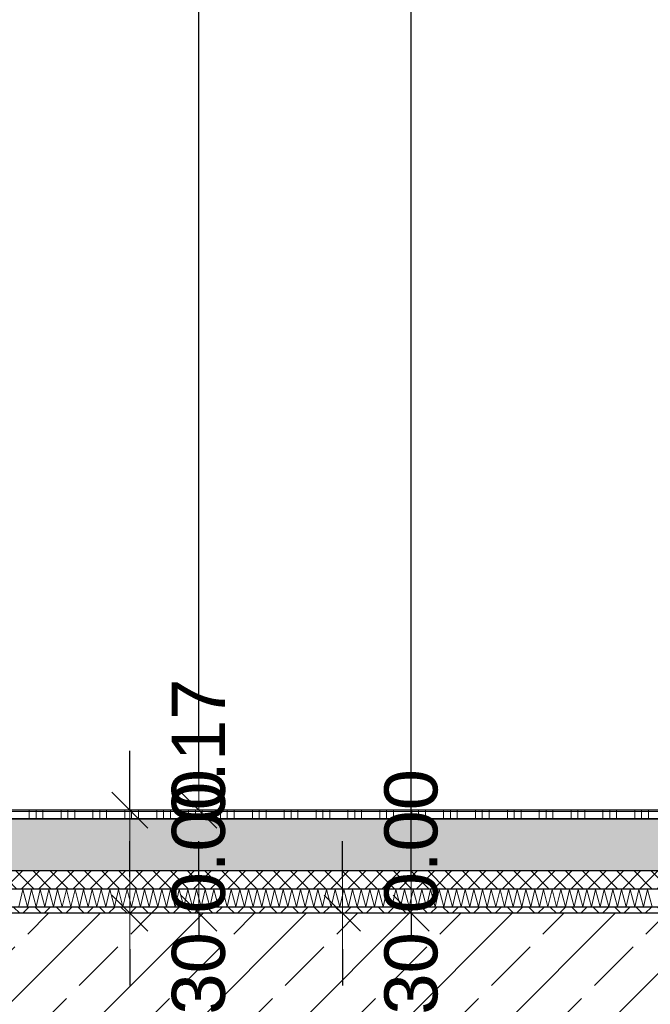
# Model space of a CAD drawing. Header units: metres. Extents: x -12 to 62.3, y -22.2 to 2.8.
# Tile 25 of 214: x 8.5 to 9.5, y -6.3 to -4.7. Entities that reach past the tile are written whole.
import ezdxf

# ---------------------------------------------------------------- set-up
doc = ezdxf.new("R2010")
doc.units = ezdxf.units.M
doc.header["$LTSCALE"] = 20
doc.header["$MEASUREMENT"] = 0
doc.layers.get('0').update_dxf_attribs({"color": 8, "lineweight": 9})
doc.layers.get('Defpoints').update_dxf_attribs({"color": 8, "lineweight": 9})
for name, color, linetype in [('Neubau_A-Decken', 8, 'Continuous'), ('Neubau_B-Bodenaufbau', 8, 'Continuous'), ('Neubau_T-Bemaßung', 8, 'Continuous')]:
    doc.layers.add(name, color=color, linetype=linetype)
doc.styles.add('ERSTELLTER_STIL_2', font='arial.ttf')
doc.dimstyles.new('ERSTELLTER_STIL__1', dxfattribs={"dimtxt": 0.0875, "dimasz": 0.059375, "dimexe": 0.18, "dimexo": 0.0625, "dimgap": 0, "dimtad": 1, "dimzin": 0, "dimdsep": 46, "dimtxsty": 'ERSTELLTER_STIL_2', "dimblk": 'ARROWHEAD_6', "dimblk1": 'ARROWHEAD_6', "dimblk2": 'ARROWHEAD_6', "dimcen": 0.09, "dimclrd": 7, "dimclre": 7, "dimclrt": 7, "dimazin": 0, "dimtfac": 1, "dimtdec": 4, "dimtmove": 0, "dimatfit": 3, "dimfxl": 1, "dimtolj": 1, "dimtzin": 0, "dimarcsym": 0})

# ---------------------------------------------------------------- blocks, each defined once
blk = doc.blocks.new('ARROWHEAD_6')
at = {"color": 0, "linetype": 'Continuous', "lineweight": 0}
for p, q in [((-0.5, -0.5), (0.5, 0.5)), ((0, 0), (-1, 0))]:
    blk.add_line(p, q, dxfattribs=at)
blk = doc.blocks.new('*D508')
at = {"layer": 'Defpoints', "color": 0, "linetype": 'Continuous', "transparency": 16777216}
for p in [(2.6448, -6.195), (45.355, -6.195), (22.615, -6.495)]:
    blk.add_point(p, dxfattribs=at)
at = {"layer": 'Neubau_T-Bemaßung', "linetype": 'Continuous', "lineweight": -2, "transparency": 16777216}
for p, q in [((2.6448, -6.1356), (2.6448, -6.0763)), ((45.2925, -6.195), (2.4648, -6.195)), ((2.6448, -6.195), (2.6448, -6.2317)), ((2.6448, -6.495), (2.6448, -6.4586)), ((22.5525, -6.495), (2.4648, -6.495)), ((2.6448, -6.5544), (2.6448, -6.6138))]:
    blk.add_line(p, q, dxfattribs=at)
at = {"layer": 'Neubau_T-Bemaßung', "linetype": 'Continuous', "lineweight": -2, "transparency": 16777216, "xscale": 0.059375, "yscale": 0.059375, "zscale": 0.059375}
for p, rotation in [((2.6448, -6.195), 270), ((2.6448, -6.495), 90)]:
    blk.add_blockref('ARROWHEAD_6', p, dxfattribs=dict(at, rotation=rotation))
at = {"layer": 'Neubau_T-Bemaßung', "linetype": 'Continuous', "transparency": 16777216, "insert": (2.6448, -6.3451), "char_height": 0.0875, "attachment_point": 5, "rotation": 90, "style": 'ERSTELLTER_STIL_2'}
blk.add_mtext('\\A1;0.30', dxfattribs=at)
blk = doc.blocks.new('*D509')
at = {"layer": 'Defpoints', "color": 0, "linetype": 'Continuous', "transparency": 16777216}
for p in [(2.5313, -6.195), (45.355, -6.195), (45.355, -6.195)]:
    blk.add_point(p, dxfattribs=at)
at = {"layer": 'Neubau_T-Bemaßung', "linetype": 'Continuous', "lineweight": -2, "transparency": 16777216}
for p, q in [((2.5313, -6.1356), (2.5313, -6.0763)), ((45.2925, -6.195), (2.3513, -6.195)), ((45.2925, -6.195), (2.3513, -6.195)), ((2.5313, -6.2544), (2.5313, -6.3138))]:
    blk.add_line(p, q, dxfattribs=at)
at = {"layer": 'Neubau_T-Bemaßung', "linetype": 'Continuous', "lineweight": -2, "transparency": 16777216, "xscale": 0.059375, "yscale": 0.059375, "zscale": 0.059375}
for rotation in [270, 90]:
    blk.add_blockref('ARROWHEAD_6', (2.5313, -6.195), dxfattribs=dict(at, rotation=rotation))
at = {"layer": 'Neubau_T-Bemaßung', "linetype": 'Continuous', "transparency": 16777216, "insert": (2.6448, -6.0763), "char_height": 0.0875, "attachment_point": 5, "rotation": 90, "style": 'ERSTELLTER_STIL_2'}
blk.add_mtext('\\A1;0.00', dxfattribs=at)
blk = doc.blocks.new('*D510')
at = {"layer": 'Defpoints', "color": 0, "linetype": 'Continuous', "transparency": 16777216}
for p in [(2.5312, -6.025), (55.892, -6.025), (45.355, -6.195)]:
    blk.add_point(p, dxfattribs=at)
at = {"layer": 'Neubau_T-Bemaßung', "linetype": 'Continuous', "lineweight": -2, "transparency": 16777216}
for p, q in [((2.5312, -6.025), (2.5312, -5.9272)), ((55.8295, -6.025), (2.3512, -6.025)), ((2.5312, -6.1356), (2.5312, -6.0844)), ((45.2925, -6.195), (2.3512, -6.195))]:
    blk.add_line(p, q, dxfattribs=at)
at = {"layer": 'Neubau_T-Bemaßung', "linetype": 'Continuous', "lineweight": -2, "transparency": 16777216, "xscale": 0.059375, "yscale": 0.059375, "zscale": 0.059375}
for p, rotation in [((2.5312, -6.025), 90), ((2.5312, -6.195), 270)]:
    blk.add_blockref('ARROWHEAD_6', p, dxfattribs=dict(at, rotation=rotation))
at = {"layer": 'Neubau_T-Bemaßung', "linetype": 'Continuous', "transparency": 16777216, "insert": (2.6448, -5.9272), "char_height": 0.0875, "attachment_point": 5, "rotation": 90, "style": 'ERSTELLTER_STIL_2'}
blk.add_mtext('\\A1;0.17', dxfattribs=at)
blk = doc.blocks.new('*D511')
at = {"layer": 'Defpoints', "color": 0, "linetype": 'Continuous', "transparency": 16777216}
for p in [(2.6448, -3.025), (42.69, -3.025), (55.892, -6.025)]:
    blk.add_point(p, dxfattribs=at)
at = {"layer": 'Neubau_T-Bemaßung', "linetype": 'Continuous', "lineweight": -2, "transparency": 16777216}
for p, q in [((42.6275, -3.025), (2.4648, -3.025)), ((2.6448, -3.0844), (2.6448, -4.415)), ((2.6448, -5.9656), (2.6448, -4.642)), ((55.8295, -6.025), (2.4648, -6.025))]:
    blk.add_line(p, q, dxfattribs=at)
at = {"layer": 'Neubau_T-Bemaßung', "linetype": 'Continuous', "lineweight": -2, "transparency": 16777216, "xscale": 0.059375, "yscale": 0.059375, "zscale": 0.059375}
for p, rotation in [((2.6448, -3.025), 90), ((2.6448, -6.025), 270)]:
    blk.add_blockref('ARROWHEAD_6', p, dxfattribs=dict(at, rotation=rotation))
at = {"layer": 'Neubau_T-Bemaßung', "linetype": 'Continuous', "transparency": 16777216, "insert": (2.6448, -4.5285), "char_height": 0.0875, "attachment_point": 5, "rotation": 90, "style": 'ERSTELLTER_STIL_2'}
blk.add_mtext('\\A1;3.00', dxfattribs=at)
blk = doc.blocks.new('*D446')
at = {"layer": 'Defpoints', "color": 0, "linetype": 'Continuous', "transparency": 16777216}
for p in [(2.9948, -6.195), (45.355, -6.195), (22.615, -6.495)]:
    blk.add_point(p, dxfattribs=at)
at = {"layer": 'Neubau_T-Bemaßung', "linetype": 'Continuous', "lineweight": -2, "transparency": 16777216}
for p, q in [((2.9948, -6.1356), (2.9948, -6.0763)), ((45.2925, -6.195), (2.8148, -6.195)), ((2.9948, -6.195), (2.9948, -6.2317)), ((2.9948, -6.495), (2.9948, -6.4586)), ((22.5525, -6.495), (2.8148, -6.495)), ((2.9948, -6.5544), (2.9948, -6.6138))]:
    blk.add_line(p, q, dxfattribs=at)
at = {"layer": 'Neubau_T-Bemaßung', "linetype": 'Continuous', "lineweight": -2, "transparency": 16777216, "xscale": 0.059375, "yscale": 0.059375, "zscale": 0.059375}
for p, rotation in [((2.9948, -6.195), 270), ((2.9948, -6.495), 90)]:
    blk.add_blockref('ARROWHEAD_6', p, dxfattribs=dict(at, rotation=rotation))
at = {"layer": 'Neubau_T-Bemaßung', "linetype": 'Continuous', "transparency": 16777216, "insert": (2.9948, -6.3451), "char_height": 0.0875, "attachment_point": 5, "rotation": 90, "style": 'ERSTELLTER_STIL_2'}
blk.add_mtext('\\A1;0.30', dxfattribs=at)
blk = doc.blocks.new('*D447')
at = {"layer": 'Defpoints', "color": 0, "linetype": 'Continuous', "transparency": 16777216}
for p in [(2.8813, -6.195), (45.355, -6.195), (45.355, -6.195)]:
    blk.add_point(p, dxfattribs=at)
at = {"layer": 'Neubau_T-Bemaßung', "linetype": 'Continuous', "lineweight": -2, "transparency": 16777216}
for p, q in [((2.8813, -6.1356), (2.8813, -6.0763)), ((45.2925, -6.195), (2.7013, -6.195)), ((45.2925, -6.195), (2.7013, -6.195)), ((2.8813, -6.2544), (2.8813, -6.3138))]:
    blk.add_line(p, q, dxfattribs=at)
at = {"layer": 'Neubau_T-Bemaßung', "linetype": 'Continuous', "lineweight": -2, "transparency": 16777216, "xscale": 0.059375, "yscale": 0.059375, "zscale": 0.059375}
for rotation in [270, 90]:
    blk.add_blockref('ARROWHEAD_6', (2.8813, -6.195), dxfattribs=dict(at, rotation=rotation))
at = {"layer": 'Neubau_T-Bemaßung', "linetype": 'Continuous', "transparency": 16777216, "insert": (2.9948, -6.0763), "char_height": 0.0875, "attachment_point": 5, "rotation": 90, "style": 'ERSTELLTER_STIL_2'}
blk.add_mtext('\\A1;0.00', dxfattribs=at)
blk = doc.blocks.new('*D448')
at = {"layer": 'Defpoints', "color": 0, "linetype": 'Continuous', "transparency": 16777216}
for p in [(2.9948, -2.695), (45.355, -2.695), (45.355, -6.195)]:
    blk.add_point(p, dxfattribs=at)
at = {"layer": 'Neubau_T-Bemaßung', "linetype": 'Continuous', "lineweight": -2, "transparency": 16777216}
for p, q in [((45.2925, -2.695), (2.8148, -2.695)), ((2.9948, -2.7544), (2.9948, -4.335)), ((2.9948, -6.1356), (2.9948, -4.562)), ((45.2925, -6.195), (2.8148, -6.195))]:
    blk.add_line(p, q, dxfattribs=at)
at = {"layer": 'Neubau_T-Bemaßung', "linetype": 'Continuous', "lineweight": -2, "transparency": 16777216, "xscale": 0.059375, "yscale": 0.059375, "zscale": 0.059375}
for p, rotation in [((2.9948, -2.695), 90), ((2.9948, -6.195), 270)]:
    blk.add_blockref('ARROWHEAD_6', p, dxfattribs=dict(at, rotation=rotation))
at = {"layer": 'Neubau_T-Bemaßung', "linetype": 'Continuous', "transparency": 16777216, "insert": (2.9948, -4.4485), "char_height": 0.0875, "attachment_point": 5, "rotation": 90, "style": 'ERSTELLTER_STIL_2'}
blk.add_mtext('\\A1;3.50', dxfattribs=at)
blk = doc.blocks.new('*D420')
at = {"layer": 'Defpoints', "color": 0, "linetype": 'Continuous', "transparency": 16777216}
for p in [(8.7601, -6.195), (45.355, -6.195), (22.615, -6.495)]:
    blk.add_point(p, dxfattribs=at)
at = {"layer": 'Neubau_T-Bemaßung', "linetype": 'Continuous', "lineweight": -2, "transparency": 16777216}
for p, q in [((8.7601, -6.1356), (8.7601, -6.0763)), ((45.2925, -6.195), (8.5801, -6.195)), ((8.7601, -6.195), (8.7601, -6.2317)), ((8.7601, -6.495), (8.7601, -6.4586)), ((22.5525, -6.495), (8.5801, -6.495)), ((8.7601, -6.5544), (8.7601, -6.6138))]:
    blk.add_line(p, q, dxfattribs=at)
at = {"layer": 'Neubau_T-Bemaßung', "linetype": 'Continuous', "lineweight": -2, "transparency": 16777216, "xscale": 0.059375, "yscale": 0.059375, "zscale": 0.059375}
for p, rotation in [((8.7601, -6.195), 270), ((8.7601, -6.495), 90)]:
    blk.add_blockref('ARROWHEAD_6', p, dxfattribs=dict(at, rotation=rotation))
at = {"layer": 'Neubau_T-Bemaßung', "linetype": 'Continuous', "transparency": 16777216, "insert": (8.7601, -6.3451), "char_height": 0.0875, "attachment_point": 5, "rotation": 90, "style": 'ERSTELLTER_STIL_2'}
blk.add_mtext('\\A1;0.30', dxfattribs=at)
blk = doc.blocks.new('*D421')
at = {"layer": 'Defpoints', "color": 0, "linetype": 'Continuous', "transparency": 16777216}
for p in [(8.6466, -6.195), (45.355, -6.195), (45.355, -6.195)]:
    blk.add_point(p, dxfattribs=at)
at = {"layer": 'Neubau_T-Bemaßung', "linetype": 'Continuous', "lineweight": -2, "transparency": 16777216}
for p, q in [((8.6466, -6.1356), (8.6466, -6.0763)), ((45.2925, -6.195), (8.4666, -6.195)), ((45.2925, -6.195), (8.4666, -6.195)), ((8.6466, -6.2544), (8.6466, -6.3138))]:
    blk.add_line(p, q, dxfattribs=at)
at = {"layer": 'Neubau_T-Bemaßung', "linetype": 'Continuous', "lineweight": -2, "transparency": 16777216, "xscale": 0.059375, "yscale": 0.059375, "zscale": 0.059375}
for rotation in [270, 90]:
    blk.add_blockref('ARROWHEAD_6', (8.6466, -6.195), dxfattribs=dict(at, rotation=rotation))
at = {"layer": 'Neubau_T-Bemaßung', "linetype": 'Continuous', "transparency": 16777216, "insert": (8.7601, -6.0763), "char_height": 0.0875, "attachment_point": 5, "rotation": 90, "style": 'ERSTELLTER_STIL_2'}
blk.add_mtext('\\A1;0.00', dxfattribs=at)
blk = doc.blocks.new('*D422')
at = {"layer": 'Defpoints', "color": 0, "linetype": 'Continuous', "transparency": 16777216}
for p in [(8.6465, -6.025), (55.892, -6.025), (45.355, -6.195)]:
    blk.add_point(p, dxfattribs=at)
at = {"layer": 'Neubau_T-Bemaßung', "linetype": 'Continuous', "lineweight": -2, "transparency": 16777216}
for p, q in [((8.6465, -6.025), (8.6465, -5.9272)), ((55.8295, -6.025), (8.4665, -6.025)), ((8.6465, -6.1356), (8.6465, -6.0844)), ((45.2925, -6.195), (8.4665, -6.195))]:
    blk.add_line(p, q, dxfattribs=at)
at = {"layer": 'Neubau_T-Bemaßung', "linetype": 'Continuous', "lineweight": -2, "transparency": 16777216, "xscale": 0.059375, "yscale": 0.059375, "zscale": 0.059375}
for p, rotation in [((8.6465, -6.025), 90), ((8.6465, -6.195), 270)]:
    blk.add_blockref('ARROWHEAD_6', p, dxfattribs=dict(at, rotation=rotation))
at = {"layer": 'Neubau_T-Bemaßung', "linetype": 'Continuous', "transparency": 16777216, "insert": (8.7601, -5.9272), "char_height": 0.0875, "attachment_point": 5, "rotation": 90, "style": 'ERSTELLTER_STIL_2'}
blk.add_mtext('\\A1;0.17', dxfattribs=at)
blk = doc.blocks.new('*D423')
at = {"layer": 'Defpoints', "color": 0, "linetype": 'Continuous', "transparency": 16777216}
for p in [(8.7601, -3.025), (42.69, -3.025), (55.892, -6.025)]:
    blk.add_point(p, dxfattribs=at)
at = {"layer": 'Neubau_T-Bemaßung', "linetype": 'Continuous', "lineweight": -2, "transparency": 16777216}
for p, q in [((42.6275, -3.025), (8.5801, -3.025)), ((8.7601, -3.0844), (8.7601, -4.415)), ((8.7601, -5.9656), (8.7601, -4.642)), ((55.8295, -6.025), (8.5801, -6.025))]:
    blk.add_line(p, q, dxfattribs=at)
at = {"layer": 'Neubau_T-Bemaßung', "linetype": 'Continuous', "lineweight": -2, "transparency": 16777216, "xscale": 0.059375, "yscale": 0.059375, "zscale": 0.059375}
for p, rotation in [((8.7601, -3.025), 90), ((8.7601, -6.025), 270)]:
    blk.add_blockref('ARROWHEAD_6', p, dxfattribs=dict(at, rotation=rotation))
at = {"layer": 'Neubau_T-Bemaßung', "linetype": 'Continuous', "transparency": 16777216, "insert": (8.7601, -4.5285), "char_height": 0.0875, "attachment_point": 5, "rotation": 90, "style": 'ERSTELLTER_STIL_2'}
blk.add_mtext('\\A1;3.00', dxfattribs=at)
blk = doc.blocks.new('*D430')
at = {"layer": 'Defpoints', "color": 0, "linetype": 'Continuous', "transparency": 16777216}
for p in [(9.1101, -6.195), (45.355, -6.195), (22.615, -6.495)]:
    blk.add_point(p, dxfattribs=at)
at = {"layer": 'Neubau_T-Bemaßung', "linetype": 'Continuous', "lineweight": -2, "transparency": 16777216}
for p, q in [((9.1101, -6.1356), (9.1101, -6.0763)), ((45.2925, -6.195), (8.9301, -6.195)), ((9.1101, -6.195), (9.1101, -6.2317)), ((9.1101, -6.495), (9.1101, -6.4586)), ((22.5525, -6.495), (8.9301, -6.495)), ((9.1101, -6.5544), (9.1101, -6.6138))]:
    blk.add_line(p, q, dxfattribs=at)
at = {"layer": 'Neubau_T-Bemaßung', "linetype": 'Continuous', "lineweight": -2, "transparency": 16777216, "xscale": 0.059375, "yscale": 0.059375, "zscale": 0.059375}
for p, rotation in [((9.1101, -6.195), 270), ((9.1101, -6.495), 90)]:
    blk.add_blockref('ARROWHEAD_6', p, dxfattribs=dict(at, rotation=rotation))
at = {"layer": 'Neubau_T-Bemaßung', "linetype": 'Continuous', "transparency": 16777216, "insert": (9.1101, -6.3451), "char_height": 0.0875, "attachment_point": 5, "rotation": 90, "style": 'ERSTELLTER_STIL_2'}
blk.add_mtext('\\A1;0.30', dxfattribs=at)
blk = doc.blocks.new('*D431')
at = {"layer": 'Defpoints', "color": 0, "linetype": 'Continuous', "transparency": 16777216}
for p in [(8.9966, -6.195), (45.355, -6.195), (45.355, -6.195)]:
    blk.add_point(p, dxfattribs=at)
at = {"layer": 'Neubau_T-Bemaßung', "linetype": 'Continuous', "lineweight": -2, "transparency": 16777216}
for p, q in [((8.9966, -6.1356), (8.9966, -6.0763)), ((45.2925, -6.195), (8.8166, -6.195)), ((45.2925, -6.195), (8.8166, -6.195)), ((8.9966, -6.2544), (8.9966, -6.3138))]:
    blk.add_line(p, q, dxfattribs=at)
at = {"layer": 'Neubau_T-Bemaßung', "linetype": 'Continuous', "lineweight": -2, "transparency": 16777216, "xscale": 0.059375, "yscale": 0.059375, "zscale": 0.059375}
for rotation in [270, 90]:
    blk.add_blockref('ARROWHEAD_6', (8.9966, -6.195), dxfattribs=dict(at, rotation=rotation))
at = {"layer": 'Neubau_T-Bemaßung', "linetype": 'Continuous', "transparency": 16777216, "insert": (9.1101, -6.0763), "char_height": 0.0875, "attachment_point": 5, "rotation": 90, "style": 'ERSTELLTER_STIL_2'}
blk.add_mtext('\\A1;0.00', dxfattribs=at)
blk = doc.blocks.new('*D432')
at = {"layer": 'Defpoints', "color": 0, "linetype": 'Continuous', "transparency": 16777216}
for p in [(9.1101, -2.695), (45.355, -2.695), (45.355, -6.195)]:
    blk.add_point(p, dxfattribs=at)
at = {"layer": 'Neubau_T-Bemaßung', "linetype": 'Continuous', "lineweight": -2, "transparency": 16777216}
for p, q in [((45.2925, -2.695), (8.9301, -2.695)), ((9.1101, -2.7544), (9.1101, -4.335)), ((9.1101, -6.1356), (9.1101, -4.562)), ((45.2925, -6.195), (8.9301, -6.195))]:
    blk.add_line(p, q, dxfattribs=at)
at = {"layer": 'Neubau_T-Bemaßung', "linetype": 'Continuous', "lineweight": -2, "transparency": 16777216, "xscale": 0.059375, "yscale": 0.059375, "zscale": 0.059375}
for p, rotation in [((9.1101, -2.695), 90), ((9.1101, -6.195), 270)]:
    blk.add_blockref('ARROWHEAD_6', p, dxfattribs=dict(at, rotation=rotation))
at = {"layer": 'Neubau_T-Bemaßung', "linetype": 'Continuous', "transparency": 16777216, "insert": (9.1101, -4.4485), "char_height": 0.0875, "attachment_point": 5, "rotation": 90, "style": 'ERSTELLTER_STIL_2'}
blk.add_mtext('\\A1;3.50', dxfattribs=at)

msp = doc.modelspace()

# ---------------------------------------------------------------- hatches: boundary and pattern name
at = {"layer": 'Neubau_A-Decken', "linetype": 'Continuous'}
h = msp.add_hatch(dxfattribs=at)
h.set_pattern_fill('BETON__STAHLBETON_0001', color=256, style=0, pattern_type=2)
h.set_pattern_definition([(45, (2952.9134, -10.175), (-0.0848528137, 0.0848528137), []), (45, (2952.87097, -10.13257), (-0.0848528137, 0.0848528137), [0.09, -0.03])])
h.paths.add_polyline_path([(-0.125, -6.495), (10.45, -6.495), (10.45, -6.195), (-0.125, -6.195)])
at = {"layer": 'Neubau_B-Bodenaufbau', "linetype": 'Continuous'}
h = msp.add_hatch(dxfattribs=at)
h.set_pattern_fill('BETON__UNBEWEHRT_0001', color=256, style=0, pattern_type=2)
h.set_pattern_definition([(45, (2952.9134, -10.175), (-0.0353553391, 0.0353553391), [0.0375, -0.0125]), (45, (2952.9134, -10.139645), (-0.0353553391, 0.0353553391), [0.0375, -0.0125])])
h.paths.add_polyline_path([(10.3284, -6.04), (5.2, -6.04), (5.2, -6.125), (10.3284, -6.125)])
h = msp.add_hatch(dxfattribs=at)
h.set_pattern_fill('DÄMMUNG__HART_2_0001', color=256, style=0, pattern_type=2)
h.set_pattern_definition([(45, (2952.9134, -10.175), (-0.01414213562, 0.01414213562), []), (135, (2952.9134, -10.175), (0.01414213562, 0.01414213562), [])])
h.paths.add_polyline_path([(10.3284, -6.125), (5.2, -6.125), (5.2, -6.155), (10.3284, -6.155)])
h = msp.add_hatch(dxfattribs=at)
h.set_pattern_fill('GUßASPHALT_0001', color=256, style=0, pattern_type=2)
h.set_pattern_definition([(45, (2952.9134, -10.175), (-0.01767766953, 0.01767766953), []), (135, (2952.9134, -10.175), (0.01767766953, 0.01767766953), [])])
h.paths.add_polyline_path([(5.2, -6.195), (10.3284, -6.195), (10.3284, -6.185), (5.2, -6.185)])

# ---------------------------------------------------------------- linework, layer by layer
at = {"layer": 'Neubau_A-Decken', "linetype": 'Continuous', "flags": 128}
msp.add_lwpolyline([(10.3284, -6.195), (5.2, -6.195), (5.1875, -6.195), (5.175, -6.195), (5.075, -6.195), (5.0625, -6.195), (5.05, -6.195), (-0.07, -6.195), (-0.0825, -6.195), (-0.095, -6.195), (-0.125, -6.195)], dxfattribs=at)
at = {"layer": 'Neubau_B-Bodenaufbau', "linetype": 'Continuous'}
for p, q in [((10.3284, -6.025), (5.2, -6.025)), ((10.3284, -6.04), (5.2, -6.04)), ((10.3284, -6.125), (5.2, -6.125)), ((10.3284, -6.155), (5.2, -6.155)), ((10.3284, -6.185), (5.2, -6.185))]:
    msp.add_line(p, q, dxfattribs=at)
at = {"layer": 'Neubau_B-Bodenaufbau', "linetype": 'Continuous', "lineweight": 9}
for p, q in [((8.4509, -6.0275), (8.5034, -6.0275)), ((8.4809, -6.025), (8.4809, -6.0275)), ((8.4809, -6.0275), (8.4809, -6.04)), ((8.4921, -6.025), (8.4921, -6.0275)), ((8.4921, -6.0275), (8.4921, -6.04)), ((8.5034, -6.025), (8.5034, -6.0275)), ((8.5034, -6.0275), (8.5559, -6.0275)), ((8.5034, -6.0275), (8.5034, -6.04)), ((8.5334, -6.025), (8.5334, -6.0275)), ((8.5334, -6.0275), (8.5334, -6.04)), ((8.5446, -6.025), (8.5446, -6.0275)), ((8.5446, -6.0275), (8.5446, -6.04)), ((8.5559, -6.025), (8.5559, -6.0275)), ((8.5559, -6.0275), (8.6084, -6.0275)), ((8.5559, -6.0275), (8.5559, -6.04)), ((8.5859, -6.025), (8.5859, -6.0275)), ((8.5859, -6.0275), (8.5859, -6.04)), ((8.5971, -6.025), (8.5971, -6.0275)), ((8.5971, -6.0275), (8.5971, -6.04)), ((8.6084, -6.025), (8.6084, -6.0275)), ((8.6084, -6.0275), (8.6609, -6.0275)), ((8.6084, -6.0275), (8.6084, -6.04)), ((8.6384, -6.025), (8.6384, -6.0275)), ((8.6384, -6.0275), (8.6384, -6.04)), ((8.6496, -6.025), (8.6496, -6.0275)), ((8.6496, -6.0275), (8.6496, -6.04)), ((8.6609, -6.025), (8.6609, -6.0275)), ((8.6609, -6.0275), (8.7134, -6.0275)), ((8.6609, -6.0275), (8.6609, -6.04)), ((8.6909, -6.025), (8.6909, -6.0275)), ((8.6909, -6.0275), (8.6909, -6.04)), ((8.7021, -6.025), (8.7021, -6.0275)), ((8.7021, -6.0275), (8.7021, -6.04)), ((8.7134, -6.025), (8.7134, -6.0275)), ((8.7134, -6.0275), (8.7659, -6.0275)), ((8.7134, -6.0275), (8.7134, -6.04)), ((8.7434, -6.025), (8.7434, -6.0275)), ((8.7434, -6.0275), (8.7434, -6.04)), ((8.7546, -6.025), (8.7546, -6.0275)), ((8.7546, -6.0275), (8.7546, -6.04)), ((8.7659, -6.025), (8.7659, -6.0275)), ((8.7659, -6.0275), (8.8184, -6.0275)), ((8.7659, -6.0275), (8.7659, -6.04)), ((8.7959, -6.025), (8.7959, -6.0275)), ((8.7959, -6.0275), (8.7959, -6.04)), ((8.8071, -6.025), (8.8071, -6.0275)), ((8.8071, -6.0275), (8.8071, -6.04)), ((8.8184, -6.025), (8.8184, -6.0275)), ((8.8184, -6.0275), (8.8709, -6.0275)), ((8.8184, -6.0275), (8.8184, -6.04)), ((8.8484, -6.025), (8.8484, -6.0275)), ((8.8484, -6.0275), (8.8484, -6.04)), ((8.8596, -6.025), (8.8596, -6.0275)), ((8.8596, -6.0275), (8.8596, -6.04)), ((8.8709, -6.025), (8.8709, -6.0275)), ((8.8709, -6.0275), (8.9234, -6.0275)), ((8.8709, -6.0275), (8.8709, -6.04)), ((8.9009, -6.025), (8.9009, -6.0275)), ((8.9009, -6.0275), (8.9009, -6.04)), ((8.9121, -6.025), (8.9121, -6.0275)), ((8.9121, -6.0275), (8.9121, -6.04)), ((8.9234, -6.025), (8.9234, -6.0275)), ((8.9234, -6.0275), (8.9759, -6.0275)), ((8.9234, -6.0275), (8.9234, -6.04)), ((8.9534, -6.025), (8.9534, -6.0275)), ((8.9534, -6.0275), (8.9534, -6.04)), ((8.9646, -6.025), (8.9646, -6.0275)), ((8.9646, -6.0275), (8.9646, -6.04)), ((8.9759, -6.025), (8.9759, -6.0275)), ((8.9759, -6.0275), (9.0284, -6.0275)), ((8.9759, -6.0275), (8.9759, -6.04)), ((9.0059, -6.025), (9.0059, -6.0275)), ((9.0059, -6.0275), (9.0059, -6.04)), ((9.0171, -6.025), (9.0171, -6.0275)), ((9.0171, -6.0275), (9.0171, -6.04)), ((9.0284, -6.025), (9.0284, -6.0275)), ((9.0284, -6.0275), (9.0809, -6.0275)), ((9.0284, -6.0275), (9.0284, -6.04)), ((9.0584, -6.025), (9.0584, -6.0275)), ((9.0584, -6.0275), (9.0584, -6.04)), ((9.0696, -6.025), (9.0696, -6.0275)), ((9.0696, -6.0275), (9.0696, -6.04)), ((9.0809, -6.025), (9.0809, -6.0275)), ((9.0809, -6.0275), (9.1334, -6.0275)), ((9.0809, -6.0275), (9.0809, -6.04)), ((9.1109, -6.025), (9.1109, -6.0275)), ((9.1109, -6.0275), (9.1109, -6.04)), ((9.1221, -6.025), (9.1221, -6.0275)), ((9.1221, -6.0275), (9.1221, -6.04)), ((9.1334, -6.025), (9.1334, -6.0275)), ((9.1334, -6.0275), (9.1859, -6.0275)), ((9.1334, -6.0275), (9.1334, -6.04)), ((9.1634, -6.025), (9.1634, -6.0275)), ((9.1634, -6.0275), (9.1634, -6.04)), ((9.1746, -6.025), (9.1746, -6.0275)), ((9.1746, -6.0275), (9.1746, -6.04)), ((9.1859, -6.025), (9.1859, -6.0275)), ((9.1859, -6.0275), (9.2384, -6.0275)), ((9.1859, -6.0275), (9.1859, -6.04)), ((9.2159, -6.025), (9.2159, -6.0275)), ((9.2159, -6.0275), (9.2159, -6.04)), ((9.2271, -6.025), (9.2271, -6.0275)), ((9.2271, -6.0275), (9.2271, -6.04)), ((9.2384, -6.025), (9.2384, -6.0275)), ((9.2384, -6.0275), (9.2909, -6.0275)), ((9.2384, -6.0275), (9.2384, -6.04)), ((9.2684, -6.025), (9.2684, -6.0275)), ((9.2684, -6.0275), (9.2684, -6.04)), ((9.2796, -6.025), (9.2796, -6.0275)), ((9.2796, -6.0275), (9.2796, -6.04)), ((9.2909, -6.025), (9.2909, -6.0275)), ((9.2909, -6.0275), (9.3434, -6.0275)), ((9.2909, -6.0275), (9.2909, -6.04)), ((9.3209, -6.025), (9.3209, -6.0275)), ((9.3209, -6.0275), (9.3209, -6.04)), ((9.3321, -6.025), (9.3321, -6.0275)), ((9.3321, -6.0275), (9.3321, -6.04)), ((9.3434, -6.025), (9.3434, -6.0275)), ((9.3434, -6.0275), (9.3959, -6.0275)), ((9.3434, -6.0275), (9.3434, -6.04)), ((9.3734, -6.025), (9.3734, -6.0275)), ((9.3734, -6.0275), (9.3734, -6.04)), ((9.3846, -6.025), (9.3846, -6.0275)), ((9.3846, -6.0275), (9.3846, -6.04)), ((9.3959, -6.025), (9.3959, -6.0275)), ((9.3959, -6.0275), (9.4484, -6.0275)), ((9.3959, -6.0275), (9.3959, -6.04)), ((9.4259, -6.025), (9.4259, -6.0275)), ((9.4259, -6.0275), (9.4259, -6.04)), ((9.4371, -6.025), (9.4371, -6.0275)), ((9.4371, -6.0275), (9.4371, -6.04)), ((9.4484, -6.025), (9.4484, -6.0275)), ((9.4484, -6.0275), (9.5009, -6.0275)), ((9.4484, -6.0275), (9.4484, -6.04)), ((9.4784, -6.025), (9.4784, -6.0275)), ((9.4784, -6.0275), (9.4784, -6.04)), ((9.4896, -6.025), (9.4896, -6.0275)), ((9.4896, -6.0275), (9.4896, -6.04)), ((9.5009, -6.025), (9.5009, -6.0275)), ((9.5009, -6.0275), (9.5534, -6.0275)), ((9.5009, -6.0275), (9.5009, -6.04)), ((8.4509, -6.0387), (8.5034, -6.0387)), ((8.5034, -6.0387), (8.5559, -6.0387)), ((8.5559, -6.0387), (8.6084, -6.0387)), ((8.6084, -6.0387), (8.6609, -6.0387)), ((8.6609, -6.0387), (8.7134, -6.0387)), ((8.7134, -6.0387), (8.7659, -6.0387)), ((8.7659, -6.0387), (8.8184, -6.0387)), ((8.8184, -6.0387), (8.8709, -6.0387)), ((8.8709, -6.0387), (8.9234, -6.0387)), ((8.9234, -6.0387), (8.9759, -6.0387)), ((8.9759, -6.0387), (9.0284, -6.0387)), ((9.0284, -6.0387), (9.0809, -6.0387)), ((9.0809, -6.0387), (9.1334, -6.0387)), ((9.1334, -6.0387), (9.1859, -6.0387)), ((9.1859, -6.0387), (9.2384, -6.0387)), ((9.2384, -6.0387), (9.2909, -6.0387)), ((9.2909, -6.0387), (9.3434, -6.0387)), ((9.3434, -6.0387), (9.3959, -6.0387)), ((9.3959, -6.0387), (9.4484, -6.0387)), ((9.4484, -6.0387), (9.5009, -6.0387)), ((9.5009, -6.0387), (9.5534, -6.0387)), ((8.4639, -6.1843), (8.4705, -6.1557)), ((8.4705, -6.1557), (8.4782, -6.1843)), ((8.4782, -6.1843), (8.4848, -6.1557)), ((8.4848, -6.1557), (8.4925, -6.1843)), ((8.4925, -6.1843), (8.4991, -6.1557)), ((8.4991, -6.1557), (8.5068, -6.1843)), ((8.5068, -6.1843), (8.5134, -6.1557)), ((8.5134, -6.1557), (8.5211, -6.1843)), ((8.5211, -6.1843), (8.5277, -6.1557)), ((8.5277, -6.1557), (8.5353, -6.1843)), ((8.5353, -6.1843), (8.542, -6.1557)), ((8.542, -6.1557), (8.5496, -6.1843)), ((8.5496, -6.1843), (8.5563, -6.1557)), ((8.5563, -6.1557), (8.5639, -6.1843)), ((8.5639, -6.1843), (8.5705, -6.1557)), ((8.5705, -6.1557), (8.5782, -6.1843)), ((8.5782, -6.1843), (8.5848, -6.1557)), ((8.5848, -6.1557), (8.5925, -6.1843)), ((8.5925, -6.1843), (8.5991, -6.1557)), ((8.5991, -6.1557), (8.6068, -6.1843)), ((8.6068, -6.1843), (8.6134, -6.1557)), ((8.6134, -6.1557), (8.6211, -6.1843)), ((8.6211, -6.1843), (8.6277, -6.1557)), ((8.6277, -6.1557), (8.6353, -6.1843)), ((8.6353, -6.1843), (8.642, -6.1557)), ((8.642, -6.1557), (8.6496, -6.1843)), ((8.6496, -6.1843), (8.6563, -6.1557)), ((8.6563, -6.1557), (8.6639, -6.1843)), ((8.6639, -6.1843), (8.6705, -6.1557)), ((8.6705, -6.1557), (8.6782, -6.1843)), ((8.6782, -6.1843), (8.6848, -6.1557)), ((8.6848, -6.1557), (8.6925, -6.1843)), ((8.6925, -6.1843), (8.6991, -6.1557)), ((8.6991, -6.1557), (8.7068, -6.1843)), ((8.7068, -6.1843), (8.7134, -6.1557)), ((8.7134, -6.1557), (8.7211, -6.1843)), ((8.7211, -6.1843), (8.7277, -6.1557)), ((8.7277, -6.1557), (8.7353, -6.1843)), ((8.7353, -6.1843), (8.742, -6.1557)), ((8.742, -6.1557), (8.7496, -6.1843)), ((8.7496, -6.1843), (8.7563, -6.1557)), ((8.7563, -6.1557), (8.7639, -6.1843)), ((8.7639, -6.1843), (8.7705, -6.1557)), ((8.7705, -6.1557), (8.7782, -6.1843)), ((8.7782, -6.1843), (8.7848, -6.1557)), ((8.7848, -6.1557), (8.7925, -6.1843)), ((8.7925, -6.1843), (8.7991, -6.1557)), ((8.7991, -6.1557), (8.8068, -6.1843)), ((8.8068, -6.1843), (8.8134, -6.1557)), ((8.8134, -6.1557), (8.8211, -6.1843)), ((8.8211, -6.1843), (8.8277, -6.1557)), ((8.8277, -6.1557), (8.8353, -6.1843)), ((8.8353, -6.1843), (8.842, -6.1557)), ((8.842, -6.1557), (8.8496, -6.1843)), ((8.8496, -6.1843), (8.8563, -6.1557)), ((8.8563, -6.1557), (8.8639, -6.1843)), ((8.8639, -6.1843), (8.8705, -6.1557)), ((8.8705, -6.1557), (8.8782, -6.1843)), ((8.8782, -6.1843), (8.8848, -6.1557)), ((8.8848, -6.1557), (8.8925, -6.1843)), ((8.8925, -6.1843), (8.8991, -6.1557)), ((8.8991, -6.1557), (8.9068, -6.1843)), ((8.9068, -6.1843), (8.9134, -6.1557)), ((8.9134, -6.1557), (8.9211, -6.1843)), ((8.9211, -6.1843), (8.9277, -6.1557)), ((8.9277, -6.1557), (8.9353, -6.1843)), ((8.9353, -6.1843), (8.942, -6.1557)), ((8.942, -6.1557), (8.9496, -6.1843)), ((8.9496, -6.1843), (8.9563, -6.1557)), ((8.9563, -6.1557), (8.9639, -6.1843)), ((8.9639, -6.1843), (8.9705, -6.1557)), ((8.9705, -6.1557), (8.9782, -6.1843)), ((8.9782, -6.1843), (8.9848, -6.1557)), ((8.9848, -6.1557), (8.9925, -6.1843)), ((8.9925, -6.1843), (8.9991, -6.1557)), ((8.9991, -6.1557), (9.0068, -6.1843)), ((9.0068, -6.1843), (9.0134, -6.1557)), ((9.0134, -6.1557), (9.0211, -6.1843)), ((9.0211, -6.1843), (9.0277, -6.1557)), ((9.0277, -6.1557), (9.0353, -6.1843)), ((9.0353, -6.1843), (9.042, -6.1557)), ((9.042, -6.1557), (9.0496, -6.1843)), ((9.0496, -6.1843), (9.0563, -6.1557)), ((9.0563, -6.1557), (9.0639, -6.1843)), ((9.0639, -6.1843), (9.0705, -6.1557)), ((9.0705, -6.1557), (9.0782, -6.1843)), ((9.0782, -6.1843), (9.0848, -6.1557)), ((9.0848, -6.1557), (9.0925, -6.1843)), ((9.0925, -6.1843), (9.0991, -6.1557)), ((9.0991, -6.1557), (9.1068, -6.1843)), ((9.1068, -6.1843), (9.1134, -6.1557)), ((9.1134, -6.1557), (9.1211, -6.1843)), ((9.1211, -6.1843), (9.1277, -6.1557)), ((9.1277, -6.1557), (9.1353, -6.1843)), ((9.1353, -6.1843), (9.142, -6.1557)), ((9.142, -6.1557), (9.1496, -6.1843)), ((9.1496, -6.1843), (9.1563, -6.1557)), ((9.1563, -6.1557), (9.1639, -6.1843)), ((9.1639, -6.1843), (9.1705, -6.1557)), ((9.1705, -6.1557), (9.1782, -6.1843)), ((9.1782, -6.1843), (9.1848, -6.1557)), ((9.1848, -6.1557), (9.1925, -6.1843)), ((9.1925, -6.1843), (9.1991, -6.1557)), ((9.1991, -6.1557), (9.2068, -6.1843)), ((9.2068, -6.1843), (9.2134, -6.1557)), ((9.2134, -6.1557), (9.2211, -6.1843)), ((9.2211, -6.1843), (9.2277, -6.1557)), ((9.2277, -6.1557), (9.2353, -6.1843)), ((9.2353, -6.1843), (9.242, -6.1557)), ((9.242, -6.1557), (9.2496, -6.1843)), ((9.2496, -6.1843), (9.2563, -6.1557)), ((9.2563, -6.1557), (9.2639, -6.1843)), ((9.2639, -6.1843), (9.2705, -6.1557)), ((9.2705, -6.1557), (9.2782, -6.1843)), ((9.2782, -6.1843), (9.2848, -6.1557)), ((9.2848, -6.1557), (9.2925, -6.1843)), ((9.2925, -6.1843), (9.2991, -6.1557)), ((9.2991, -6.1557), (9.3068, -6.1843)), ((9.3068, -6.1843), (9.3134, -6.1557)), ((9.3134, -6.1557), (9.3211, -6.1843)), ((9.3211, -6.1843), (9.3277, -6.1557)), ((9.3277, -6.1557), (9.3353, -6.1843)), ((9.3353, -6.1843), (9.342, -6.1557)), ((9.342, -6.1557), (9.3496, -6.1843)), ((9.3496, -6.1843), (9.3563, -6.1557)), ((9.3563, -6.1557), (9.3639, -6.1843)), ((9.3639, -6.1843), (9.3705, -6.1557)), ((9.3705, -6.1557), (9.3782, -6.1843)), ((9.3782, -6.1843), (9.3848, -6.1557)), ((9.3848, -6.1557), (9.3925, -6.1843)), ((9.3925, -6.1843), (9.3991, -6.1557)), ((9.3991, -6.1557), (9.4068, -6.1843)), ((9.4068, -6.1843), (9.4134, -6.1557)), ((9.4134, -6.1557), (9.4211, -6.1843)), ((9.4211, -6.1843), (9.4277, -6.1557)), ((9.4277, -6.1557), (9.4353, -6.1843)), ((9.4353, -6.1843), (9.442, -6.1557)), ((9.442, -6.1557), (9.4496, -6.1843)), ((9.4496, -6.1843), (9.4563, -6.1557)), ((9.4563, -6.1557), (9.4639, -6.1843)), ((9.4639, -6.1843), (9.4705, -6.1557)), ((9.4705, -6.1557), (9.4782, -6.1843)), ((9.4782, -6.1843), (9.4848, -6.1557)), ((9.4848, -6.1557), (9.4925, -6.1843)), ((9.4925, -6.1843), (9.4991, -6.1557)), ((9.4991, -6.1557), (9.5068, -6.1843))]:
    msp.add_line(p, q, dxfattribs=at)

# ---------------------------------------------------------------- dimensions: what is measured, and where the dimension line sits
at = {"layer": 'Neubau_T-Bemaßung', "linetype": 'Continuous'}
for base, p1, p2, picture, middle in [((2.9948, -2.695), (45.355, -6.195), (45.355, -2.695), '*D448', (2.9948, -4.4485)), ((9.1101, -2.695), (45.355, -6.195), (45.355, -2.695), '*D432', (9.1101, -4.4485)), ((2.6448, -3.025), (55.892, -6.025), (42.69, -3.025), '*D511', (2.6448, -4.5285)), ((8.7601, -3.025), (55.892, -6.025), (42.69, -3.025), '*D423', (8.7601, -4.5285)), ((2.5312, -6.025), (45.355, -6.195), (55.892, -6.025), '*D510', (2.6448, -5.9272)), ((8.6465, -6.025), (45.355, -6.195), (55.892, -6.025), '*D422', (8.7601, -5.9272)), ((2.5313190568, -6.195), (45.355, -6.195), (45.355, -6.195), '*D509', (2.644812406, -6.07625)), ((2.8813190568, -6.195), (45.355, -6.195), (45.355, -6.195), '*D447', (2.994812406, -6.07625)), ((8.646628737, -6.195), (45.355, -6.195), (45.355, -6.195), '*D421', (8.7601220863, -6.07625)), ((8.996628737, -6.195), (45.355, -6.195), (45.355, -6.195), '*D431', (9.1101220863, -6.07625)), ((2.6448, -6.195), (22.615, -6.495), (45.355, -6.195), '*D508', (2.6448, -6.3451)), ((2.9948, -6.195), (22.615, -6.495), (45.355, -6.195), '*D446', (2.9948, -6.3451)), ((8.7601, -6.195), (22.615, -6.495), (45.355, -6.195), '*D420', (8.7601, -6.3451)), ((9.1101, -6.195), (22.615, -6.495), (45.355, -6.195), '*D430', (9.1101, -6.3451))]:
    dim = msp.add_linear_dim(base=base, p1=p1, p2=p2, angle=90, dimstyle='ERSTELLTER_STIL__1', override={"dimclrd": 256, "dimclre": 256, "dimclrt": 256}, dxfattribs=at)
    dim.commit()
    dim.dimension.update_dxf_attribs({"geometry": picture, "text_midpoint": middle, "dimtype": 160, "text_rotation": 90})

doc.saveas('drawing.dxf')
